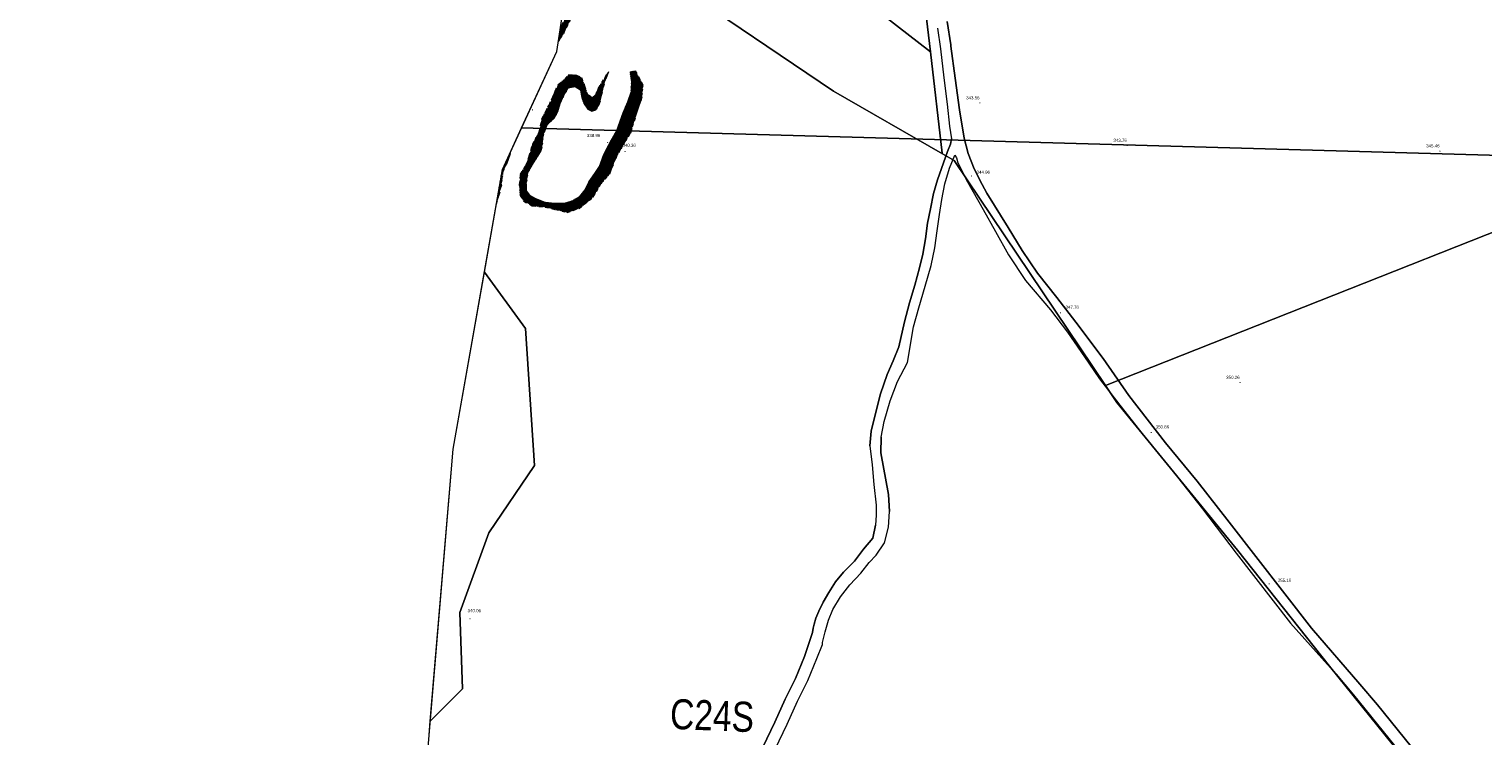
# Model space of a CAD drawing. Header units: metres. Extents: x 345144 to 348639, y 5629211 to 5635235.
# Tile 4 of 256: x 346440 to 346752, y 5629594 to 5629746. Entities that reach past the tile are written whole.
import ezdxf
from ezdxf.enums import TextEntityAlignment as Align

# ---------------------------------------------------------------- set-up
doc = ezdxf.new("R2010")
doc.units = ezdxf.units.M
doc.header["$MEASUREMENT"] = 0
doc.linetypes.add('4_4', pattern=[1.4, 0.7, -0.7])
for name, color, linetype in [('028 Geländeform', 7, 'Continuous'), ('028 Geländeform Ausg.', 7, 'Continuous'), ('081-083 Topographie', 7, 'Continuous'), ('AX Flurstück', 7, 'Continuous'), ('Blatt', 7, 'Continuous'), ('Definitionslinie', 7, 'Continuous'), ('Gemeinde Lokation', 7, 'Continuous'), ('Ortsteil Lokation', 7, 'Continuous')]:
    doc.layers.add(name, color=color, linetype=linetype)
doc.styles.add('ARIAL', font='arial.ttf', dxfattribs={"height": 1})
pattern_1 = [(250.9552151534, (0, 0), (0.1890527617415, -0.065261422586), [])]

# ---------------------------------------------------------------- blocks, each defined once
blk = doc.blocks.new('alk_043x_nrw')
h = blk.add_hatch(color=7)
edge = h.paths.add_edge_path(flags=0)
edge.add_arc((0, 0), 1, 180, 360, ccw=False)
edge.add_arc((0, 0), 1, 0, 180, ccw=False)

msp = doc.modelspace()

# ---------------------------------------------------------------- hatches: boundary and pattern name
at = {"layer": '028 Geländeform', "true_color": 0xb27500}
h = msp.add_hatch(dxfattribs=at)
h.set_pattern_fill('_USER', color=44, scale=0.2, angle=250.95521515, style=0, pattern_type=0)
h.set_pattern_definition(pattern_1)
h.paths.add_polyline_path([(346541.299, 5629715.996), (346543.011, 5629719.712), (346542.874, 5629719.202), (346542.298, 5629717.523), (346541.409, 5629715.458), (346540.978, 5629712.171), (346540.536, 5629710.417), (346540.009, 5629708.679)], flags=0)
h.paths.add_polyline_path([(346553.33, 5629743.511), (346553.75, 5629746.261), (346554.832, 5629748.672), (346555.831, 5629750.733), (346556.745, 5629753.23), (346557.176, 5629756.111), (346557.233, 5629757.735), (346557.264, 5629758.616), (346557.317, 5629760.107), (346556.706, 5629762.153), (346556.62, 5629762.443), (346556.186, 5629766.16), (346556.185, 5629768.88), (346557.458, 5629765.784), (346558.088, 5629764.869), (346558.18, 5629763.659), (346558.762, 5629762.235), (346558.781, 5629761.427), (346558.79, 5629761.066), (346558.791, 5629759.295), (346558.851, 5629757.685), (346558.791, 5629756.131), (346558.69, 5629754.337), (346557.808, 5629751.597), (346556.409, 5629749.228), (346555.655, 5629747.683), (346554.424, 5629745.31), (346553.521, 5629743.829)], flags=0)
h = msp.add_hatch(dxfattribs=at)
h.set_pattern_fill('_USER', color=44, scale=0.2, angle=250.95521515, style=0, pattern_type=0)
h.set_pattern_definition(pattern_1)
h.paths.add_polyline_path([(346569.85, 5629737.231), (346571.491, 5629734.231), (346571.491, 5629734.231), (346571.221, 5629731.215), (346571.221, 5629731.215), (346570.402, 5629729.124), (346570.402, 5629729.124), (346569.683, 5629726.463), (346569.683, 5629726.463), (346568.818, 5629723.906), (346568.818, 5629723.906), (346567.713, 5629722.075), (346567.713, 5629722.075), (346565.826, 5629718.881), (346565.826, 5629718.881), (346564.373, 5629715.178), (346564.373, 5629715.178), (346562.429, 5629712.936), (346562.429, 5629712.936), (346560.796, 5629710.126), (346560.796, 5629710.126), (346557.809, 5629707.68), (346557.809, 5629707.68), (346555.202, 5629706.809), (346555.202, 5629706.809), (346552.683, 5629707.421), (346552.683, 5629707.421), (346550.5, 5629707.95), (346550.5, 5629707.95), (346547.712, 5629708.193), (346547.712, 5629708.193), (346545.865, 5629709.249), (346545.865, 5629709.249), (346545.097, 5629710.453), (346545.097, 5629710.453), (346544.976, 5629712.685), (346544.976, 5629712.685), (346545.158, 5629715.003), (346545.158, 5629715.003), (346546.355, 5629716.891), (346546.355, 5629716.891), (346547.061, 5629718.96), (346547.061, 5629718.96), (346547.793, 5629721.481), (346547.793, 5629721.481), (346549.194, 5629724.016), (346549.194, 5629724.016), (346549.782, 5629726.921), (346549.782, 5629726.921), (346551.264, 5629729.742), (346551.264, 5629729.742), (346552.151, 5629731.642), (346552.151, 5629731.642), (346553.188, 5629734.227), (346553.188, 5629734.227), (346554.791, 5629735.423), (346554.791, 5629735.423), (346555.513, 5629736.38), (346555.513, 5629736.38), (346557.222, 5629736.317), (346557.222, 5629736.317), (346558.295, 5629735.805), (346558.295, 5629735.805), (346558.962, 5629733.991), (346558.962, 5629733.991), (346559.561, 5629732.169), (346559.561, 5629732.169), (346560.695, 5629731.545), (346560.695, 5629731.545), (346561.368, 5629732.042), (346561.368, 5629732.042), (346561.932, 5629733.496), (346561.932, 5629733.496), (346564.131, 5629737.059), (346564.131, 5629737.059), (346563.232, 5629734.843), (346563.232, 5629734.843), (346562.673, 5629732.383), (346562.673, 5629732.383), (346562.144, 5629730.113), (346562.144, 5629730.113), (346561.371, 5629728.852), (346561.371, 5629728.852), (346560.528, 5629728.583), (346560.528, 5629728.583), (346559.656, 5629729.016), (346559.656, 5629729.016), (346558.83, 5629730.122), (346558.83, 5629730.122), (346558.374, 5629731.485), (346558.374, 5629731.485), (346558.1, 5629733.163), (346558.1, 5629733.163), (346556.953, 5629733.835), (346556.953, 5629733.835), (346555.456, 5629733.569), (346555.456, 5629733.569), (346554.516, 5629732.015), (346554.516, 5629732.015), (346553.726, 5629730.178), (346553.726, 5629730.178), (346553.236, 5629728.52), (346553.236, 5629728.52), (346552.389, 5629727.037), (346552.389, 5629727.037), (346551.011, 5629725.746), (346551.011, 5629725.746), (346550.103, 5629723.749), (346550.103, 5629723.749), (346549.713, 5629720.315), (346549.713, 5629720.315), (346549.13, 5629719.281), (346549.13, 5629719.281), (346548.031, 5629717.628), (346548.031, 5629717.628), (346546.728, 5629715.36), (346546.728, 5629715.36), (346546.379, 5629712.973), (346546.379, 5629712.973), (346546.362, 5629711.429), (346546.362, 5629711.429), (346547.098, 5629710.505), (346547.098, 5629710.505), (346548.373, 5629709.832), (346548.373, 5629709.832), (346550.407, 5629709.021), (346550.407, 5629709.021), (346552.458, 5629708.782), (346552.458, 5629708.782), (346554.628, 5629708.761), (346554.628, 5629708.761), (346556.346, 5629709.318), (346556.346, 5629709.318), (346557.952, 5629710.21), (346557.952, 5629710.21), (346559.104, 5629711.637), (346559.104, 5629711.637), (346559.918, 5629713.46), (346559.918, 5629713.46), (346561.171, 5629715.133), (346561.171, 5629715.133), (346562.191, 5629716.676), (346562.191, 5629716.676), (346563.093, 5629719.25), (346563.093, 5629719.25), (346564.636, 5629722.236), (346564.636, 5629722.236), (346565.916, 5629724.419), (346565.916, 5629724.419), (346567.223, 5629728.233), (346567.223, 5629728.233), (346568.241, 5629730.558), (346568.241, 5629730.558), (346568.959, 5629732.619), (346568.959, 5629732.619), (346569.051, 5629734.971), (346569.051, 5629734.971), (346568.742, 5629737.026), (346568.742, 5629737.026)], flags=0)

# ---------------------------------------------------------------- linework, layer by layer
at = {"layer": '081-083 Topographie', "color": 7, "linetype": 'Continuous', "lineweight": 5, "flags": 128}
for points in [[(346634.801, 5629746.36), (346635.457, 5629741.953), (346635.457, 5629741.953), (346636.218, 5629735.707), (346636.218, 5629735.707), (346636.911, 5629730.03), (346636.911, 5629730.03), (346637.384, 5629725.316), (346637.384, 5629725.316), (346637.824, 5629722.604), (346637.824, 5629722.604), (346637.656, 5629721.484), (346637.656, 5629721.484), (346636.983, 5629719.901), (346636.983, 5629719.901), (346634.858, 5629713.775), (346634.858, 5629713.775), (346633.987, 5629710.9), (346633.987, 5629710.9), (346633.34, 5629707.594), (346633.34, 5629707.594), (346632.7, 5629704.533), (346632.7, 5629704.533), (346632.211, 5629701.128), (346632.211, 5629701.128), (346631.681, 5629697.857), (346631.681, 5629697.857), (346630.965, 5629694.917), (346630.965, 5629694.917), (346629.918, 5629691.16), (346629.918, 5629691.16), (346628.825, 5629687.419), (346628.825, 5629687.419), (346627.72, 5629683.34), (346627.72, 5629683.34), (346626.528, 5629677.952), (346626.528, 5629677.952), (346625.285, 5629674.911), (346625.285, 5629674.911), (346624.033, 5629671.988), (346624.033, 5629671.988), (346622.592, 5629667.831), (346622.592, 5629667.831), (346621.582, 5629663.886), (346621.582, 5629663.886), (346620.574, 5629659.833), (346620.574, 5629659.833), (346620.313, 5629656.689), (346620.313, 5629656.689), (346620.755, 5629652.572), (346620.755, 5629652.572), (346621.104, 5629648.392), (346621.104, 5629648.392), (346621.624, 5629643.93), (346621.624, 5629643.93), (346621.614, 5629641.804), (346621.614, 5629641.804), (346621.528, 5629639.603), (346621.528, 5629639.603), (346620.948, 5629636.815), (346620.948, 5629636.815), (346618.896, 5629634.494), (346618.896, 5629634.494), (346616.979, 5629631.886), (346616.979, 5629631.886), (346614.61, 5629629.563), (346614.61, 5629629.563), (346612.919, 5629627.438), (346612.919, 5629627.438), (346611.465, 5629625.185), (346611.465, 5629625.185), (346610.222, 5629623.086), (346610.222, 5629623.086), (346609.304, 5629621.133), (346609.304, 5629621.133), (346608.647, 5629619.622), (346608.647, 5629619.622), (346608.313, 5629618.377), (346608.313, 5629618.377), (346608.097, 5629617.48), (346608.097, 5629617.48), (346607.971, 5629616.576), (346607.971, 5629616.576), (346606.212, 5629611.448), (346606.212, 5629611.448), (346604.265, 5629606.705), (346604.265, 5629606.705), (346602.105, 5629602.285), (346602.105, 5629602.285), (346599.865, 5629597.345), (346599.865, 5629597.345), (346597.274, 5629591.973)], [(346738.173, 5629590.194), (346729.418, 5629601.035), (346729.418, 5629601.035), (346725.65, 5629605.483), (346725.65, 5629605.483), (346715.263, 5629617.516), (346715.263, 5629617.516), (346697.553, 5629640.304), (346697.553, 5629640.304), (346690.643, 5629649.11), (346690.643, 5629649.11), (346683.876, 5629657.296), (346683.876, 5629657.296), (346675.978, 5629667.518), (346675.978, 5629667.518), (346670.417, 5629675.398), (346670.417, 5629675.398), (346664.586, 5629683.252), (346664.586, 5629683.252), (346660.449, 5629688.547), (346660.449, 5629688.547), (346656.316, 5629693.751), (346656.316, 5629693.751), (346653.056, 5629698.643), (346653.056, 5629698.643), (346650.054, 5629703.604), (346650.054, 5629703.604), (346645.415, 5629710.968), (346645.415, 5629710.968), (346644.448, 5629712.809), (346644.448, 5629712.809), (346642.675, 5629716.185), (346642.675, 5629716.185), (346641.428, 5629719.451), (346641.428, 5629719.451), (346640.55, 5629722.74), (346640.55, 5629722.74), (346639.532, 5629728.848), (346639.532, 5629728.848), (346638.647, 5629735.645), (346638.647, 5629735.645), (346637.711, 5629742.522), (346637.711, 5629742.522), (346637.671, 5629742.815), (346637.671, 5629742.815), (346636.882, 5629747.834)], [(346599.923, 5629591.514), (346602.514, 5629596.886), (346602.514, 5629596.886), (346604.754, 5629601.826), (346604.754, 5629601.826), (346606.914, 5629606.246), (346606.914, 5629606.246), (346608.861, 5629610.989), (346608.861, 5629610.989), (346610.068, 5629614.022), (346610.068, 5629614.022), (346610.13, 5629614.422), (346610.13, 5629614.422), (346610.708, 5629616.744), (346610.708, 5629616.744), (346611.426, 5629619.224), (346611.426, 5629619.224), (346612.356, 5629621.543), (346612.356, 5629621.543), (346613.938, 5629624.249), (346613.938, 5629624.249), (346616.014, 5629626.807), (346616.014, 5629626.807), (346618.331, 5629629.34), (346618.331, 5629629.34), (346620.15, 5629631.604), (346620.15, 5629631.604), (346621.635, 5629633.186), (346621.635, 5629633.186), (346623.416, 5629635.826), (346623.416, 5629635.826), (346624.32, 5629639.206), (346624.32, 5629639.206), (346624.526, 5629642.586), (346624.526, 5629642.586), (346624.291, 5629646.242), (346624.291, 5629646.242), (346622.611, 5629655.143), (346622.611, 5629655.143), (346622.743, 5629658.506), (346622.743, 5629658.506), (346623.364, 5629661.87), (346623.364, 5629661.87), (346624.656, 5629666.335), (346624.656, 5629666.335), (346626.255, 5629670.468), (346626.255, 5629670.468), (346628.351, 5629674.566), (346628.351, 5629674.566), (346629.693, 5629682.259), (346629.693, 5629682.259), (346630.813, 5629686.345), (346630.813, 5629686.345), (346632.153, 5629690.999), (346632.153, 5629690.999), (346633.436, 5629695.427), (346633.436, 5629695.427), (346634.269, 5629699.199), (346634.269, 5629699.199), (346634.726, 5629702.827), (346634.726, 5629702.827), (346635.268, 5629706.361), (346635.268, 5629706.361), (346635.734, 5629709.603), (346635.734, 5629709.603), (346636.425, 5629712.949), (346636.425, 5629712.949), (346637.422, 5629716.293), (346637.422, 5629716.293), (346638.575, 5629719.089), (346638.575, 5629719.089), (346638.89, 5629718.523), (346638.89, 5629718.523), (346639.228, 5629717.431), (346639.228, 5629717.431), (346641.269, 5629713.382), (346641.269, 5629713.382), (346644.642, 5629707.429), (346644.642, 5629707.429), (346647.268, 5629702.714), (346647.268, 5629702.714), (346650.076, 5629697.669), (346650.076, 5629697.669), (346653.766, 5629692.214), (346653.766, 5629692.214), (346659.152, 5629685.908), (346659.152, 5629685.908), (346662.788, 5629681.115), (346662.788, 5629681.115), (346666.458, 5629675.805), (346666.458, 5629675.805), (346669.627, 5629671.092), (346669.627, 5629671.092), (346674.012, 5629665.381), (346674.012, 5629665.381), (346679.843, 5629658.057), (346679.843, 5629658.057), (346686.431, 5629649.922), (346686.431, 5629649.922), (346691.775, 5629643.162), (346691.775, 5629643.162), (346699.045, 5629633.624), (346699.045, 5629633.624), (346710.738, 5629618.61), (346710.738, 5629618.61), (346720.523, 5629607.608), (346720.523, 5629607.608), (346724.291, 5629603.16), (346724.291, 5629603.16), (346733.047, 5629592.319)]]:
    msp.add_lwpolyline(points, dxfattribs=at)
at = {"layer": 'AX Flurstück', "color": 8, "linetype": 'Continuous', "lineweight": 13, "true_color": 0x808080, "flags": 128}
for points in [[(346808.615, 5629724.06), (346670.946, 5629669.664), (346638.395, 5629717.968), (346635.874, 5629719.42), (346635.857, 5629719.562), (346633.288, 5629741.303), (346630.176, 5629767.644), (346628.002, 5629807.996), (346622.54, 5629825.059), (346585.349, 5629876.129), (346564.906, 5629904.202), (346545.629, 5629934.633), (346538.778, 5629952.96), (346541.709, 5629952.596), (346579.357, 5629947.928), (346627.664, 5629941.939), (346627.917, 5629941.907), (346647.048, 5629920.449)], [(346585.349, 5629876.129), (346622.54, 5629825.059), (346628.002, 5629807.996), (346630.176, 5629767.644), (346633.288, 5629741.303), (346588.811, 5629775.813), (346587.476, 5629809.63), (346581.249, 5629822.309), (346578.809, 5629855.483), (346585.349, 5629876.129)], [(346588.811, 5629775.813), (346633.288, 5629741.303), (346635.857, 5629719.562), (346635.874, 5629719.42), (346612.497, 5629732.883), (346578.267, 5629755.948)], [(346525.447, 5629593.622), (346525.777, 5629597.526), (346532.701, 5629604.477), (346532.156, 5629620.895), (346538.374, 5629637.998), (346548.176, 5629652.469), (346546.234, 5629681.853), (346537.412, 5629693.945), (346541.299, 5629715.996), (346553.009, 5629741.407), (346554.647, 5629752.135), (346557.417, 5629758.133), (346556.299, 5629761.651), (346556.142, 5629762.352), (346559.537, 5629761.152), (346578.267, 5629755.948), (346612.497, 5629732.883), (346635.874, 5629719.42), (346638.395, 5629717.968), (346670.946, 5629669.664), (346673.409, 5629666.007), (346699.303, 5629634.283), (346719.101, 5629609.359), (346748.39, 5629573.044)], [(346748.39, 5629573.044), (346719.101, 5629609.359), (346699.303, 5629634.283), (346673.409, 5629666.007), (346670.946, 5629669.664), (346808.615, 5629724.06), (346817.119, 5629712.687), (346829.392, 5629698.029), (346842.552, 5629684.266), (346857.653, 5629667.031), (346888.449, 5629629.977), (346902.94, 5629611.286), (346922.149, 5629583.348)], [(346532.701, 5629604.477), (346525.777, 5629597.526), (346530.715, 5629655.947), (346537.412, 5629693.945), (346546.234, 5629681.853), (346548.176, 5629652.469), (346538.374, 5629637.998), (346532.156, 5629620.895), (346532.701, 5629604.477)]]:
    msp.add_lwpolyline(points, dxfattribs=at)
at = {"layer": 'Blatt', "color": 205, "linetype": 'Continuous', "lineweight": 5, "true_color": 0x873099, "flags": 128}
for points in [[(346455.257, 5629974.11), (346454.986, 5629977.564), (346846.805, 5629966.53), (346839.768, 5629716.655), (346545.423, 5629724.944), (346553.009, 5629741.407), (346555.722, 5629759.179), (346542.586, 5629803.842), (346517.253, 5629886.745), (346507.207, 5629901.793), (346493.949, 5629921.976), (346487.385, 5629942.29), (346476.963, 5629953.181), (346460.002, 5629956.896), (346455.257, 5629974.11)], [(346832.731, 5629466.777), (346535.064, 5629475.159), (346533.694, 5629509.062), (346522.654, 5629534.097), (346524.725, 5629585.077), (346530.715, 5629655.947), (346541.299, 5629715.996), (346545.423, 5629724.944), (346839.768, 5629716.655), (346832.731, 5629466.777)]]:
    msp.add_lwpolyline(points, dxfattribs=at)
at = {"layer": 'Definitionslinie', "color": 44, "linetype": '4_4', "lineweight": 5, "true_color": 0xb27500, "flags": 128}
for points in [[(346554.424, 5629745.31), (346555.655, 5629747.683)], [(346553.330175, 5629743.510915), (346553.521, 5629743.829)], [(346553.521, 5629743.829), (346554.424, 5629745.31)], [(346561.932, 5629733.496), (346564.131, 5629737.059)], [(346568.742, 5629737.026), (346569.85, 5629737.231)], [(346569.85, 5629737.231), (346571.491, 5629734.231)], [(346552.151, 5629731.642), (346553.188, 5629734.227)], [(346553.188, 5629734.227), (346554.791, 5629735.423)], [(346554.791, 5629735.423), (346555.513, 5629736.38)], [(346555.513, 5629736.38), (346557.222, 5629736.317)], [(346557.222, 5629736.317), (346558.295, 5629735.805)], [(346558.295, 5629735.805), (346558.962, 5629733.991)], [(346558.962, 5629733.991), (346559.561, 5629732.169)], [(346571.221, 5629731.215), (346571.491, 5629734.231)], [(346551.264, 5629729.742), (346552.151, 5629731.642)], [(346559.561, 5629732.169), (346560.695, 5629731.545)], [(346560.695, 5629731.545), (346561.368, 5629732.042)], [(346561.368, 5629732.042), (346561.932, 5629733.496)], [(346570.402, 5629729.124), (346571.221, 5629731.215)], [(346549.782, 5629726.921), (346551.264, 5629729.742)], [(346569.683, 5629726.463), (346570.402, 5629729.124)], [(346549.194, 5629724.016), (346549.782, 5629726.921)], [(346568.818, 5629723.906), (346569.683, 5629726.463)], [(346547.061, 5629718.96), (346547.793, 5629721.481)], [(346547.793, 5629721.481), (346549.194, 5629724.016)], [(346565.826, 5629718.881), (346567.713, 5629722.075)], [(346567.713, 5629722.075), (346568.818, 5629723.906)], [(346542.298, 5629717.523), (346542.874, 5629719.202)], [(346542.874, 5629719.202), (346543.01145, 5629719.712061)], [(346546.355, 5629716.891), (346547.061, 5629718.96)], [(346564.373, 5629715.178), (346565.826, 5629718.881)], [(346540.978, 5629712.171), (346541.409, 5629715.458)], [(346541.409, 5629715.458), (346542.298, 5629717.523)], [(346544.976, 5629712.685), (346545.158, 5629715.003)], [(346545.158, 5629715.003), (346546.355, 5629716.891)], [(346562.429, 5629712.936), (346564.373, 5629715.178)], [(346540.536, 5629710.417), (346540.978, 5629712.171)], [(346544.976, 5629712.685), (346545.097, 5629710.453)], [(346560.796, 5629710.126), (346562.429, 5629712.936)], [(346540.009274, 5629708.678657), (346540.536, 5629710.417)], [(346545.097, 5629710.453), (346545.865, 5629709.249)], [(346545.865, 5629709.249), (346547.712, 5629708.193)], [(346557.809, 5629707.68), (346560.796, 5629710.126)], [(346547.712, 5629708.193), (346550.5, 5629707.95)], [(346550.5, 5629707.95), (346552.683, 5629707.421)], [(346552.683, 5629707.421), (346555.202, 5629706.809)], [(346555.202, 5629706.809), (346557.809, 5629707.68)]]:
    msp.add_lwpolyline(points, dxfattribs=at)
at = {"layer": 'Definitionslinie', "color": 7, "linetype": 'Continuous', "lineweight": 5, "flags": 128}
for points in [[(346634.801, 5629746.36), (346635.457, 5629741.953)], [(346636.882, 5629747.834), (346637.671, 5629742.815)], [(346635.457, 5629741.953), (346636.218, 5629735.707)], [(346637.671, 5629742.815), (346637.711, 5629742.522)], [(346637.711, 5629742.522), (346638.647, 5629735.645)], [(346636.218, 5629735.707), (346636.911, 5629730.03)], [(346638.647, 5629735.645), (346639.532, 5629728.848)], [(346636.911, 5629730.03), (346637.384, 5629725.316)], [(346639.532, 5629728.848), (346640.55, 5629722.74)], [(346637.384, 5629725.316), (346637.824, 5629722.604)], [(346636.983, 5629719.901), (346637.656, 5629721.484)], [(346637.656, 5629721.484), (346637.824, 5629722.604)], [(346640.55, 5629722.74), (346641.428, 5629719.451)], [(346634.858, 5629713.775), (346636.983, 5629719.901)], [(346637.422, 5629716.293), (346638.575, 5629719.089)], [(346638.575, 5629719.089), (346638.89, 5629718.523)], [(346638.89, 5629718.523), (346639.228, 5629717.431)], [(346641.428, 5629719.451), (346642.675, 5629716.185)], [(346636.425, 5629712.949), (346637.422, 5629716.293)], [(346639.228, 5629717.431), (346641.269, 5629713.382)], [(346642.675, 5629716.185), (346644.448, 5629712.809)], [(346633.987, 5629710.9), (346634.858, 5629713.775)], [(346635.734, 5629709.603), (346636.425, 5629712.949)], [(346641.269, 5629713.382), (346644.642, 5629707.429)], [(346644.448, 5629712.809), (346645.415, 5629710.968)], [(346633.34, 5629707.594), (346633.987, 5629710.9)], [(346635.268, 5629706.361), (346635.734, 5629709.603)], [(346645.415, 5629710.968), (346650.054, 5629703.604)], [(346632.7, 5629704.533), (346633.34, 5629707.594)], [(346634.726, 5629702.827), (346635.268, 5629706.361)], [(346644.642, 5629707.429), (346647.268, 5629702.714)], [(346632.211, 5629701.128), (346632.7, 5629704.533)], [(346634.269, 5629699.199), (346634.726, 5629702.827)], [(346647.268, 5629702.714), (346650.076, 5629697.669)], [(346650.054, 5629703.604), (346653.056, 5629698.643)], [(346631.681, 5629697.857), (346632.211, 5629701.128)], [(346633.436, 5629695.427), (346634.269, 5629699.199)], [(346630.965, 5629694.917), (346631.681, 5629697.857)], [(346650.076, 5629697.669), (346653.766, 5629692.214)], [(346653.056, 5629698.643), (346656.316, 5629693.751)], [(346629.918, 5629691.16), (346630.965, 5629694.917)], [(346632.153, 5629690.999), (346633.436, 5629695.427)], [(346656.316, 5629693.751), (346660.449, 5629688.547)], [(346628.825, 5629687.419), (346629.918, 5629691.16)], [(346630.813, 5629686.345), (346632.153, 5629690.999)], [(346653.766, 5629692.214), (346659.152, 5629685.908)], [(346627.72, 5629683.34), (346628.825, 5629687.419)], [(346660.449, 5629688.547), (346664.586, 5629683.252)], [(346629.693, 5629682.259), (346630.813, 5629686.345)], [(346659.152, 5629685.908), (346662.788, 5629681.115)], [(346626.528, 5629677.952), (346627.72, 5629683.34)], [(346628.351, 5629674.566), (346629.693, 5629682.259)], [(346662.788, 5629681.115), (346666.458, 5629675.805)], [(346664.586, 5629683.252), (346670.417, 5629675.398)], [(346625.285, 5629674.911), (346626.528, 5629677.952)], [(346624.033, 5629671.988), (346625.285, 5629674.911)], [(346626.255, 5629670.468), (346628.351, 5629674.566)], [(346666.458, 5629675.805), (346669.627, 5629671.092)], [(346670.417, 5629675.398), (346675.978, 5629667.518)], [(346622.592, 5629667.831), (346624.033, 5629671.988)], [(346669.627, 5629671.092), (346674.012, 5629665.381)], [(346624.656, 5629666.335), (346626.255, 5629670.468)], [(346621.582, 5629663.886), (346622.592, 5629667.831)], [(346623.364, 5629661.87), (346624.656, 5629666.335)], [(346674.012, 5629665.381), (346679.843, 5629658.057)], [(346675.978, 5629667.518), (346683.876, 5629657.296)], [(346620.574, 5629659.833), (346621.582, 5629663.886)], [(346622.743, 5629658.506), (346623.364, 5629661.87)], [(346620.313, 5629656.689), (346620.574, 5629659.833)], [(346620.313, 5629656.689), (346620.755, 5629652.572)], [(346622.743, 5629658.506), (346622.611, 5629655.143)], [(346679.843, 5629658.057), (346686.431, 5629649.922)], [(346683.876, 5629657.296), (346690.643, 5629649.11)], [(346620.755, 5629652.572), (346621.104, 5629648.392)], [(346622.611, 5629655.143), (346624.291, 5629646.242)], [(346686.431, 5629649.922), (346691.775, 5629643.162)], [(346621.104, 5629648.392), (346621.624, 5629643.93)], [(346624.291, 5629646.242), (346624.526, 5629642.586)], [(346690.643, 5629649.11), (346697.553, 5629640.304)], [(346621.624, 5629643.93), (346621.614, 5629641.804)], [(346691.775, 5629643.162), (346699.045, 5629633.624)], [(346621.614, 5629641.804), (346621.528, 5629639.603)], [(346624.32, 5629639.206), (346624.526, 5629642.586)], [(346697.553, 5629640.304), (346715.263, 5629617.516)], [(346618.896, 5629634.494), (346620.948, 5629636.815)], [(346620.948, 5629636.815), (346621.528, 5629639.603)], [(346623.416, 5629635.826), (346624.32, 5629639.206)], [(346616.979, 5629631.886), (346618.896, 5629634.494)], [(346621.635, 5629633.186), (346623.416, 5629635.826)], [(346699.045, 5629633.624), (346710.738, 5629618.61)], [(346614.61, 5629629.563), (346616.979, 5629631.886)], [(346618.331, 5629629.34), (346620.15, 5629631.604)], [(346620.15, 5629631.604), (346621.635, 5629633.186)], [(346611.465, 5629625.185), (346612.919, 5629627.438)], [(346612.919, 5629627.438), (346614.61, 5629629.563)], [(346616.014, 5629626.807), (346618.331, 5629629.34)], [(346610.222, 5629623.086), (346611.465, 5629625.185)], [(346612.356, 5629621.543), (346613.938, 5629624.249)], [(346613.938, 5629624.249), (346616.014, 5629626.807)], [(346608.647, 5629619.622), (346609.304, 5629621.133)], [(346609.304, 5629621.133), (346610.222, 5629623.086)], [(346611.426, 5629619.224), (346612.356, 5629621.543)], [(346608.097, 5629617.48), (346608.313, 5629618.377)], [(346608.313, 5629618.377), (346608.647, 5629619.622)], [(346610.708, 5629616.744), (346611.426, 5629619.224)], [(346710.738, 5629618.61), (346720.523, 5629607.608)], [(346606.212, 5629611.448), (346607.971, 5629616.576)], [(346607.971, 5629616.576), (346608.097, 5629617.48)], [(346610.13, 5629614.422), (346610.708, 5629616.744)], [(346715.263, 5629617.516), (346725.65, 5629605.483)], [(346608.861, 5629610.989), (346610.068, 5629614.022)], [(346610.068, 5629614.022), (346610.13, 5629614.422)], [(346604.265, 5629606.705), (346606.212, 5629611.448)], [(346606.914, 5629606.246), (346608.861, 5629610.989)], [(346602.105, 5629602.285), (346604.265, 5629606.705)], [(346604.754, 5629601.826), (346606.914, 5629606.246)], [(346720.523, 5629607.608), (346724.291, 5629603.16)], [(346725.65, 5629605.483), (346729.418, 5629601.035)], [(346724.291, 5629603.16), (346733.047, 5629592.319)], [(346599.865, 5629597.345), (346602.105, 5629602.285)], [(346602.514, 5629596.886), (346604.754, 5629601.826)], [(346729.418, 5629601.035), (346738.173, 5629590.194)], [(346597.274, 5629591.973), (346599.865, 5629597.345)], [(346599.923, 5629591.514), (346602.514, 5629596.886)]]:
    msp.add_lwpolyline(points, dxfattribs=at)
at = {"layer": 'Definitionslinie', "color": 44, "linetype": 'Continuous', "lineweight": 5, "true_color": 0xb27500, "flags": 128}
for points in [[(346563.232, 5629734.843), (346564.131, 5629737.059)], [(346568.742, 5629737.026), (346569.051, 5629734.971)], [(346554.516, 5629732.015), (346555.456, 5629733.569)], [(346555.456, 5629733.569), (346556.953, 5629733.835)], [(346556.953, 5629733.835), (346558.1, 5629733.163)], [(346562.673, 5629732.383), (346563.232, 5629734.843)], [(346569.051, 5629734.971), (346568.959, 5629732.619)], [(346553.726, 5629730.178), (346554.516, 5629732.015)], [(346558.1, 5629733.163), (346558.374, 5629731.485)], [(346558.374, 5629731.485), (346558.83, 5629730.122)], [(346562.144, 5629730.113), (346562.673, 5629732.383)], [(346567.223, 5629728.233), (346568.241, 5629730.558)], [(346568.241, 5629730.558), (346568.959, 5629732.619)], [(346552.389, 5629727.037), (346553.236, 5629728.52)], [(346553.236, 5629728.52), (346553.726, 5629730.178)], [(346558.83, 5629730.122), (346559.656, 5629729.016)], [(346559.656, 5629729.016), (346560.528, 5629728.583)], [(346560.528, 5629728.583), (346561.371, 5629728.852)], [(346561.371, 5629728.852), (346562.144, 5629730.113)], [(346565.916, 5629724.419), (346567.223, 5629728.233)], [(346550.103, 5629723.749), (346551.011, 5629725.746)], [(346551.011, 5629725.746), (346552.389, 5629727.037)], [(346564.636, 5629722.236), (346565.916, 5629724.419)], [(346549.713, 5629720.315), (346550.103, 5629723.749)], [(346563.093, 5629719.25), (346564.636, 5629722.236)], [(346548.031, 5629717.628), (346549.13, 5629719.281)], [(346549.13, 5629719.281), (346549.713, 5629720.315)], [(346562.191, 5629716.676), (346563.093, 5629719.25)], [(346546.379, 5629712.973), (346546.728, 5629715.36)], [(346546.728, 5629715.36), (346548.031, 5629717.628)], [(346559.918, 5629713.46), (346561.171, 5629715.133)], [(346561.171, 5629715.133), (346562.191, 5629716.676)], [(346546.379, 5629712.973), (346546.362, 5629711.429)], [(346559.104, 5629711.637), (346559.918, 5629713.46)], [(346546.362, 5629711.429), (346547.098, 5629710.505)], [(346547.098, 5629710.505), (346548.373, 5629709.832)], [(346548.373, 5629709.832), (346550.407, 5629709.021)], [(346550.407, 5629709.021), (346552.458, 5629708.782)], [(346552.458, 5629708.782), (346554.628, 5629708.761)], [(346554.628, 5629708.761), (346556.346, 5629709.318)], [(346556.346, 5629709.318), (346557.952, 5629710.21)], [(346557.952, 5629710.21), (346559.104, 5629711.637)]]:
    msp.add_lwpolyline(points, dxfattribs=at)
at = {"layer": 'Gemeinde Lokation', "color": 7, "linetype": 'Continuous', "lineweight": 5, "flags": 128}
msp.add_lwpolyline([(346524.725, 5629585.077), (346530.715, 5629655.947), (346541.299, 5629715.996), (346553.009, 5629741.407), (346555.722, 5629759.179), (346542.586, 5629803.842), (346517.253, 5629886.745), (346507.207, 5629901.793), (346493.949, 5629921.976), (346487.385, 5629942.29), (346476.963, 5629953.181), (346460.002, 5629956.896), (346455.257, 5629974.11), (346452.693, 5630006.744), (346471.994, 5630041.761), (346439.525, 5630053.22)], dxfattribs=at)
at = {"layer": 'Ortsteil Lokation', "color": 7, "linetype": 'Continuous', "lineweight": 5, "flags": 128}
msp.add_lwpolyline([(346524.725, 5629585.077), (346530.715, 5629655.947), (346541.299, 5629715.996), (346553.009, 5629741.407), (346555.722, 5629759.179), (346542.586, 5629803.842), (346517.253, 5629886.745), (346507.207, 5629901.793), (346493.949, 5629921.976), (346487.385, 5629942.29), (346476.963, 5629953.181), (346460.002, 5629956.896), (346455.257, 5629974.11), (346452.693, 5630006.744), (346471.994, 5630041.761), (346439.525, 5630053.22)], dxfattribs=at)

# ---------------------------------------------------------------- block references
at = {"layer": '028 Geländeform', "xscale": 0.125, "yscale": 0.125}
for p, rotation in [((346643.954, 5629730.327), -2.325521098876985), ((346547.753, 5629728.818), -2.326094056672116), ((346563.913, 5629721.842), -2.325521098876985), ((346675.618, 5629721.189), -2.326094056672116), ((346567.654, 5629719.897), -2.326094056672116), ((346742.854, 5629719.993), -2.326667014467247), ((346642.154, 5629714.632), -2.325463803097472), ((346661.282, 5629685.23), -2.326094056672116), ((346699.873, 5629670.27), -2.325521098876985), ((346680.784, 5629659.54), -2.326036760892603), ((346706.147, 5629627.033), -2.325521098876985), ((346534.31, 5629619.519), -2.326667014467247)]:
    msp.add_blockref('alk_043x_nrw', p, dxfattribs=dict(at, rotation=rotation))

# ---------------------------------------------------------------- texts
at = {"layer": '028 Geländeform Ausg.', "color": 44, "true_color": 0xb27500, "style": 'ARIAL', "width": 0.8}
for s, height, p in [('343.56', 0.6761367, (346640.983, 5629731.099)), ('338.96', 0.6761367, (346559.437, 5629722.994)), ('340.36', 0.6761367, (346567.093, 5629720.89)), ('343.76', 0.6761367, (346672.647, 5629721.96)), ('345.46', 0.6761367, (346739.883, 5629720.764)), ('344.96', 0.6761366, (346643.217, 5629715.115)), ('347.76', 0.6761367, (346662.332, 5629686.099)), ('350.26', 0.6761366, (346696.903, 5629671.042)), ('350.86', 0.6761367, (346681.727, 5629660.403)), ('355.16', 0.6761367, (346707.974, 5629627.457)), ('340.06', 0.6761367, (346533.797, 5629620.938))]:
    msp.add_text(s, height=height, dxfattribs=at).set_placement(p)
at = {"layer": 'Blatt', "color": 205, "true_color": 0x873099, "style": 'ARIAL', "width": 0.8}
msp.add_text('C24S', height=6.4592499, rotation=-2.32608853, dxfattribs=at).set_placement((346586.372, 5629598.752), align=Align.MIDDLE_CENTER)

doc.saveas('drawing.dxf')
